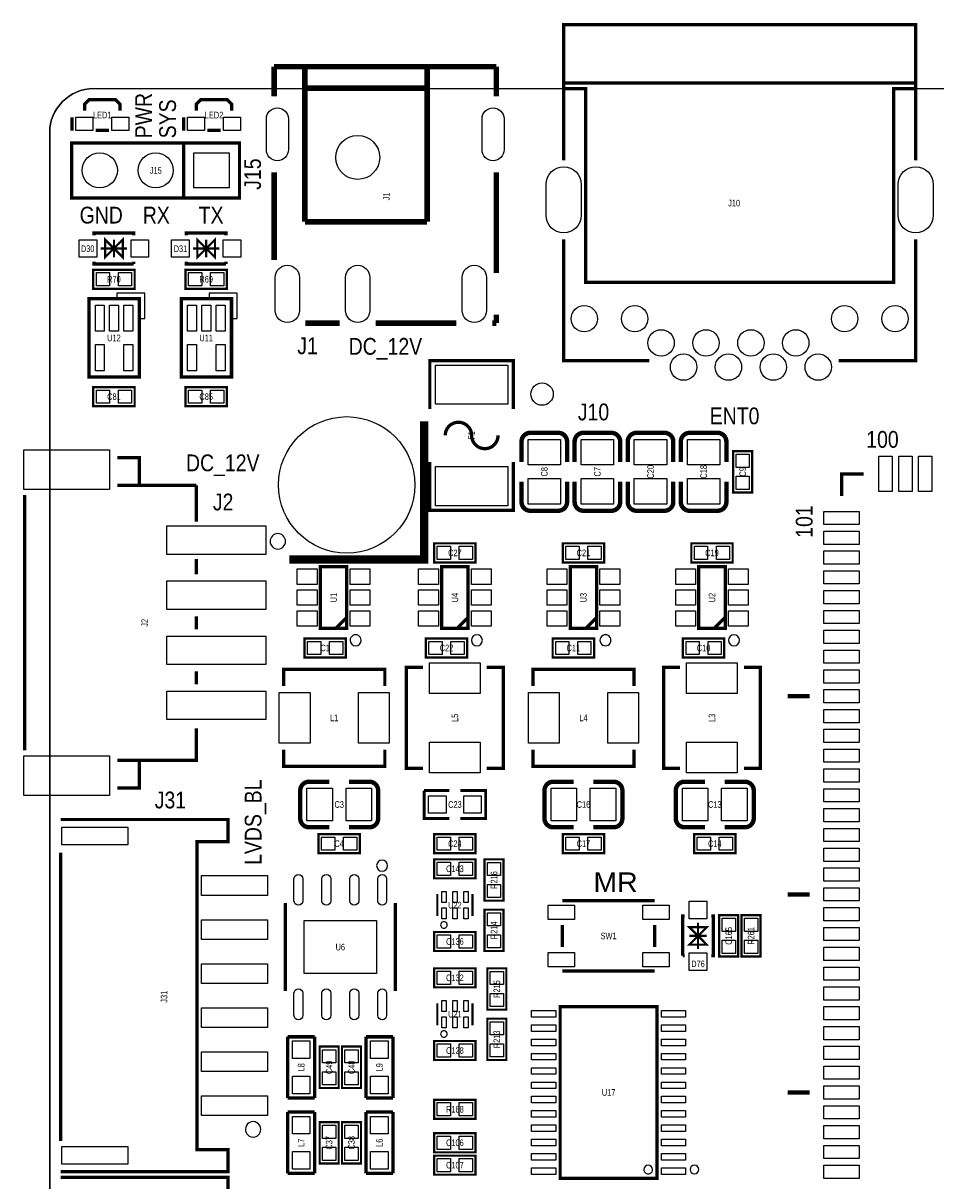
# Model space of a CAD drawing. Extents: x -1 to 129, y 0 to 82.
# Tile 2 of 7: x -1 to 40, y 29 to 82. Entities that reach past the tile are written whole.
import ezdxf
from ezdxf.enums import TextEntityAlignment as Align

# ---------------------------------------------------------------- set-up
doc = ezdxf.new("R2010")
doc.units = 0
for name, color, linetype in [('BG_OUTLINE', 3, 'CONTINUOUS'), ('BG_SILKSCREEN_TOP', 7, 'CONTINUOUS'), ('PG_SILKSCREEN_TOP', 253, 'CONTINUOUS'), ('PIN_TOP', 92, 'CONTINUOUS'), ('RD_SILKSCREEN_TOP', 7, 'CONTINUOUS')]:
    doc.layers.add(name, color=color, linetype=linetype)

msp = doc.modelspace()

# ---------------------------------------------------------------- linework, layer by layer
at = {"layer": 'BG_OUTLINE'}
for points in [[(1.999996, 78.999994, 0.414213), (0, 76.999998), (0, 1.999996, 0.414212), (1.999996, 0)], [(38.35687, 78.999994), (127.499999, 78.999994, -0.414213), (129.499995, 76.999998), (129.499995, 1.999996)]]:
    msp.add_lwpolyline(points, format="xyb", dxfattribs=at)
msp.add_lwpolyline([(1.999996, 78.999994), (24.356873, 78.999994), (24.356873, 70.199987), (38.35687, 70.199987), (38.35687, 78.999994), (127.499999, 78.999994, -0.414213), (129.499995, 76.999998), (129.499995, 1.999996, -0.414212), (127.499999, 0), (1.999996, 0, -0.414212), (0, 1.999996), (0, 76.999998, -0.414213)], format="xyb", close=True, dxfattribs=at)
at = {"layer": 'BG_OUTLINE', "const_width": 0.150012}
for points in [[(31.356859, 70.199987), (24.356847, 70.199987), (24.356847, 78.999994), (23.356849, 78.999994)], [(31.356859, 70.199987), (38.35687, 70.199987), (38.35687, 78.999994), (39.356868, 78.999994)]]:
    msp.add_lwpolyline(points, dxfattribs=at)
at = {"layer": 'BG_OUTLINE'}
for points in [[(38.35687, 78.999994), (38.35687, 70.199987), (24.356873, 70.199987)], [(24.356873, 77.999996), (24.356873, 78.000073)], [(38.35687, 78.000073), (38.35687, 77.999996)]]:
    msp.add_lwpolyline(points, dxfattribs=at)
at = {"layer": 'BG_SILKSCREEN_TOP', "const_width": 0.381}
msp.add_lwpolyline([(17.018, 63.881), (17.018, 57.6072), (10.8966, 57.6072)], dxfattribs=at)
at = {"layer": 'PG_SILKSCREEN_TOP'}
for points, const_width in [([(39.356868, 75.749988), (39.356868, 81.899989), (23.356849, 81.899989), (23.356849, 75.749988)], 0.150012), ([(10.200183, 80.000094), (20.299172, 80.000094)], 0.254), ([(10.200183, 80.000094), (10.200183, 78.646299)], 0.254), ([(11.599672, 80.000094), (11.599672, 72.951594)], 0.254), ([(17.149572, 80.000094), (17.149572, 79.751199)], 0.254), ([(20.299172, 80.000094), (20.299172, 78.646299)], 0.254), ([(17.149572, 79.751199), (17.149572, 72.951594)], 0.254), ([(11.599672, 79.027299), (17.149572, 79.027299)], 0.254), ([(23.356849, 75.749988), (23.356849, 79.249981), (39.356868, 79.249981), (39.356868, 75.749988)], 0.150012), ([(1.589888, 77.999793), (1.589888, 78.299793), (1.79009, 78.499995), (2.98991, 78.499995), (3.190088, 78.299793), (3.190088, 77.999793)], 0.150089), ([(6.669888, 77.999793), (6.669888, 78.299793), (6.87009, 78.499995), (8.06991, 78.499995), (8.270088, 78.299793), (8.270088, 77.999793)], 0.150089), ([(1.01379, 77.68971), (1.01379, 77.089813)], 0.150089), ([(6.09379, 77.68971), (6.09379, 77.089813)], 0.150089), ([(2.089988, 77.099897), (2.690012, 77.099897)], 0.150089), ([(7.169988, 77.099897), (7.770012, 77.099897)], 0.150089), ([(6.086196, 76.536855), (6.086196, 74.036834), (1.006196, 74.036834), (1.006196, 76.536855), (8.626196, 76.536855), (8.626196, 74.036834), (6.086196, 74.036834)], 0.150012), ([(10.200183, 75.204599), (10.200183, 71.21431)], 0.254), ([(20.299172, 75.204599), (20.299172, 70.622414)], 0.254), ([(11.599672, 72.951594), (17.149572, 72.951594)], 0.254), ([(3.820998, 72.338997), (3.820998, 72.438997), (2.021002, 72.438997), (2.021002, 72.338997)], 0.150012), ([(2.921, 71.738998), (3.320999, 72.138997), (3.320999, 71.338999), (2.921, 71.738998), (2.521001, 71.338999), (2.521001, 72.138997), (2.921, 71.738998)], 0.1), ([(2.921, 72.138997), (2.921, 71.338999)], 0.1), ([(8.011998, 72.338997), (8.011998, 72.438997), (6.212002, 72.438997), (6.212002, 72.338997)], 0.150012), ([(7.112, 71.738998), (7.511999, 72.138997), (7.511999, 71.338999), (7.112, 71.738998), (6.712001, 71.338999), (6.712001, 72.138997), (7.112, 71.738998)], 0.1), ([(7.112, 72.138997), (7.112, 71.338999)], 0.1), ([(27.256867, 66.649981), (23.356849, 66.649981), (23.356849, 72.149995)], 0.150012), ([(39.356868, 72.149995), (39.356868, 66.649981), (35.85685, 66.649981)], 0.150012), ([(3.520999, 71.738998), (2.321001, 71.738998)], 0.1), ([(7.711999, 71.738998), (6.512001, 71.738998)], 0.1), ([(3.820998, 71.038999), (2.021002, 71.038999), (2.021002, 71.138999)], 0.150012), ([(3.820998, 71.038999), (3.820998, 71.138999)], 0.150012), ([(8.011998, 71.038999), (6.212002, 71.038999), (6.212002, 71.138999)], 0.150012), ([(8.011998, 71.038999), (8.011998, 71.138999)], 0.150012), ([(3.8608, 69.910198), (1.9812, 69.910198), (1.9812, 70.773798), (3.8608, 70.773798), (3.8608, 69.910198)], 0.1016), ([(8.0518, 69.910198), (6.1722, 69.910198), (6.1722, 70.773798), (8.0518, 70.773798), (8.0518, 69.910198)], 0.1016), ([(4.072001, 65.896998), (1.786001, 65.896998), (1.786001, 69.452998), (4.072001, 69.452998), (4.072001, 65.896998)], 0.1524), ([(8.263001, 65.896998), (5.977001, 65.896998), (5.977001, 69.452998), (8.263001, 69.452998), (8.263001, 65.896998)], 0.1524), ([(11.617477, 68.351705), (13.179577, 68.351705)], 0.254), ([(14.817877, 68.351705), (18.480583, 68.351705)], 0.254), ([(20.118883, 68.351705), (20.299172, 68.351705)], 0.254), ([(20.299172, 68.730114), (20.299172, 68.351705)], 0.254), ([(17.277004, 64.445998), (17.277004, 66.645993), (21.077022, 66.645993), (21.077022, 64.445998)], 0.150012), ([(3.8608, 64.576198), (1.9812, 64.576198), (1.9812, 65.439798), (3.8608, 65.439798), (3.8608, 64.576198)], 0.1016), ([(8.0518, 64.576198), (6.1722, 64.576198), (6.1722, 65.439798), (8.0518, 65.439798), (8.0518, 64.576198)], 0.1016), ([(21.444001, 62.965101), (21.444001, 62.045113)], 0.199898), ([(23.857001, 62.965101), (23.857001, 62.045113)], 0.199898), ([(26.270001, 62.965101), (26.270001, 62.045113)], 0.199898), ([(28.683001, 62.965101), (28.683001, 62.045113)], 0.199898), ([(31.0642, 60.6552), (31.0642, 62.5348), (31.9278, 62.5348), (31.9278, 60.6552), (31.0642, 60.6552)], 0.1016), ([(3.069285, 62.236071), (4.069283, 62.236071), (4.069283, 61.036073)], 0.150012), ([(21.077022, 62.046002), (21.077022, 59.846007), (17.277004, 59.846007), (17.277004, 62.046002)], 0.150012), ([(35.989006, 60.49899), (35.989006, 61.498988), (36.989004, 61.498988)], 0.150012), ([(3.069285, 60.98606), (6.669278, 60.98606)], 0.150012), ([(6.669278, 60.98606), (6.669278, 59.336076)], 0.150012), ([(23.513999, 60.224899), (23.513999, 61.144912)], 0.199898), ([(25.926999, 60.224899), (25.926999, 61.144912)], 0.199898), ([(28.339999, 60.224899), (28.339999, 61.144912)], 0.199898), ([(30.752999, 60.224899), (30.752999, 61.144912)], 0.199898), ([(-1.130706, 48.936072), (-1.130706, 60.536074)], 0.150012), ([(19.3548, 57.4802), (17.4752, 57.4802), (17.4752, 58.3438), (19.3548, 58.3438), (19.3548, 57.4802)], 0.1016), ([(25.1968, 57.4802), (23.3172, 57.4802), (23.3172, 58.3438), (25.1968, 58.3438), (25.1968, 57.4802)], 0.1016), ([(31.0388, 57.4802), (29.1592, 57.4802), (29.1592, 58.3438), (31.0388, 58.3438), (31.0388, 57.4802)], 0.1016), ([(6.669278, 57.636054), (6.669278, 56.936056)], 0.150012), ([(12.303201, 54.480003), (13.503199, 54.480003), (13.503199, 57.279997), (12.303201, 57.279997), (12.303201, 54.480003)], 0.150012), ([(17.815001, 54.480003), (19.014999, 54.480003), (19.014999, 57.279997), (17.815001, 57.279997), (17.815001, 54.480003)], 0.150012), ([(23.657001, 54.480003), (24.856999, 54.480003), (24.856999, 57.279997), (23.657001, 57.279997), (23.657001, 54.480003)], 0.150012), ([(29.499001, 54.480003), (30.698999, 54.480003), (30.698999, 57.279997), (29.499001, 57.279997), (29.499001, 54.480003)], 0.150012), ([(6.669278, 55.03606), (6.669278, 54.436061)], 0.150012), ([(13.0032, 54.480003), (13.503199, 54.980002)], 0.150012), ([(18.515, 54.480003), (19.014999, 54.980002)], 0.150012), ([(24.357, 54.480003), (24.856999, 54.980002)], 0.150012), ([(30.199, 54.480003), (30.698999, 54.980002)], 0.150012), ([(11.5824, 54.0258), (13.462, 54.0258), (13.462, 53.1622), (11.5824, 53.1622), (11.5824, 54.0258)], 0.1016), ([(17.0942, 54.0258), (18.9738, 54.0258), (18.9738, 53.1622), (17.0942, 53.1622), (17.0942, 54.0258)], 0.1016), ([(22.86, 54.0258), (24.7396, 54.0258), (24.7396, 53.1622), (22.86, 53.1622), (22.86, 54.0258)], 0.1016), ([(28.7782, 54.0258), (30.6578, 54.0258), (30.6578, 53.1622), (28.7782, 53.1622), (28.7782, 54.0258)], 0.1016), ([(6.669278, 52.536065), (6.669278, 51.936066)], 0.150012), ([(15.23111, 51.86901), (15.23111, 52.618996), (10.631094, 52.618996), (10.631094, 51.86901)], 0.150012), ([(16.962501, 52.718995), (16.212515, 52.718995), (16.212515, 48.119005), (16.962501, 48.119005)], 0.150012), ([(19.862495, 48.119005), (20.612506, 48.119005), (20.612506, 52.718995), (19.862495, 52.718995)], 0.150012), ([(26.559485, 51.86901), (26.559485, 52.618996), (21.959494, 52.618996), (21.959494, 51.86901)], 0.150012), ([(28.646501, 52.718995), (27.896515, 52.718995), (27.896515, 48.119005), (28.646501, 48.119005)], 0.150012), ([(31.546521, 48.119005), (32.296506, 48.119005), (32.296506, 52.718995), (31.546521, 52.718995)], 0.150012), ([(34.538996, 51.399008), (33.538998, 51.399008)], 0.2), ([(6.669278, 49.93607), (6.669278, 48.48606), (3.069285, 48.48606)], 0.150012), ([(10.631094, 48.969016), (10.631094, 48.219004), (15.23111, 48.219004), (15.23111, 48.969016)], 0.150012), ([(21.959494, 48.969016), (21.959494, 48.219004), (26.559485, 48.219004), (26.559485, 48.969016)], 0.150012), ([(3.069285, 47.236075), (4.069283, 47.236075), (4.069283, 48.436073)], 0.150012), ([(14.527301, 47.516999), (13.607313, 47.516999)], 0.199898), ([(25.627101, 47.516999), (24.707113, 47.516999)], 0.199898), ([(31.596101, 47.516999), (30.676113, 47.516999)], 0.199898), ([(18.161, 45.847), (17.018, 45.847), (17.018, 47.117)], 0.127), ([(17.018, 47.117), (18.161, 47.117)], 0.127), ([(18.669, 47.117), (19.812, 47.117), (19.812, 45.847), (18.669, 45.847)], 0.127), ([(0.499999, 29.799991), (8.099984, 29.799991), (8.099984, 30.799989), (6.699987, 30.799989), (6.699987, 44.800012), (8.099984, 44.800012), (8.099984, 45.80001), (0.499999, 45.80001)], 0.150012), ([(11.787099, 45.447001), (12.707112, 45.447001)], 0.199898), ([(22.886899, 45.447001), (23.806912, 45.447001)], 0.199898), ([(28.855924, 45.447001), (29.775912, 45.447001)], 0.199898), ([(12.2174, 45.1358), (14.097, 45.1358), (14.097, 44.2722), (12.2174, 44.2722), (12.2174, 45.1358)], 0.1016), ([(17.4752, 45.1358), (19.3548, 45.1358), (19.3548, 44.2722), (17.4752, 44.2722), (17.4752, 45.1358)], 0.1016), ([(23.3172, 45.1358), (25.1968, 45.1358), (25.1968, 44.2722), (23.3172, 44.2722), (23.3172, 45.1358)], 0.1016), ([(29.2862, 45.1358), (31.1658, 45.1358), (31.1658, 44.2722), (29.2862, 44.2722), (29.2862, 45.1358)], 0.1016), ([(0.499999, 31.199988), (0.499999, 44.299988)], 0.150012), ([(17.4752, 43.9928), (19.3548, 43.9928), (19.3548, 43.1292), (17.4752, 43.1292), (17.4752, 43.9928)], 0.1016), ([(20.6248, 43.9928), (20.6248, 42.1132), (19.7612, 42.1132), (19.7612, 43.9928), (20.6248, 43.9928)], 0.1016), ([(10.708005, 38.005004), (10.708005, 42.004996)], 0.150012), ([(15.70802, 38.005004), (15.70802, 42.004996)], 0.150012), ([(17.615002, 42.409999), (17.615002, 41.410001)], 0.1), ([(19.214998, 42.409999), (19.214998, 41.410001)], 0.1), ([(27.499996, 42.112997), (23.300004, 42.112997)], 0.150012), ([(34.538996, 42.399001), (33.538998, 42.399001)], 0.2), ([(19.7612, 39.8272), (19.7612, 41.7068), (20.6248, 41.7068), (20.6248, 39.8272), (19.7612, 39.8272)], 0.1016), ([(23.300004, 40.013001), (23.300004, 41.012999)], 0.150012), ([(27.499996, 40.013001), (27.499996, 41.012999)], 0.150012), ([(28.764001, 39.613002), (28.764001, 41.412998), (28.864001, 41.412998)], 0.150012), ([(29.464, 39.913001), (29.464, 41.112999)], 0.1), ([(30.063999, 39.613002), (30.163999, 39.613002), (30.163999, 41.412998), (30.063999, 41.412998)], 0.150012), ([(30.4292, 39.5732), (30.4292, 41.4528), (31.2928, 41.4528), (31.2928, 39.5732), (30.4292, 39.5732)], 0.1016), ([(32.3088, 41.4528), (32.3088, 39.5732), (31.4452, 39.5732), (31.4452, 41.4528), (32.3088, 41.4528)], 0.1016), ([(17.4752, 40.6908), (19.3548, 40.6908), (19.3548, 39.8272), (17.4752, 39.8272), (17.4752, 40.6908)], 0.1016), ([(29.464, 40.513), (29.863999, 40.113001), (29.064001, 40.113001), (29.464, 40.513), (29.064001, 40.912999), (29.863999, 40.912999), (29.464, 40.513)], 0.1), ([(29.863999, 40.513), (29.064001, 40.513)], 0.1), ([(28.764001, 39.613002), (28.864001, 39.613002)], 0.150012), ([(17.4752, 39.0398), (19.3548, 39.0398), (19.3548, 38.1762), (17.4752, 38.1762), (17.4752, 39.0398)], 0.1016), ([(20.7518, 39.0398), (20.7518, 37.1602), (19.8882, 37.1602), (19.8882, 39.0398), (20.7518, 39.0398)], 0.1016), ([(27.499996, 38.913003), (23.300004, 38.913003)], 0.150012), ([(17.615002, 37.456999), (17.615002, 36.457001)], 0.1), ([(19.214998, 37.456999), (19.214998, 36.457001)], 0.1), ([(23.200004, 29.501008), (27.599996, 29.501008), (27.599996, 37.300992), (23.200004, 37.300992), (23.200004, 29.501008)], 0.150012), ([(19.8882, 34.8742), (19.8882, 36.7538), (20.7518, 36.7538), (20.7518, 34.8742), (19.8882, 34.8742)], 0.1016), ([(10.8204, 33.147), (10.8204, 35.9283)], 0.1524), ([(10.8204, 35.9283), (12.0396, 35.9283)], 0.1524), ([(12.0396, 35.9283), (12.0396, 33.147)], 0.1524), ([(14.3764, 33.147), (14.3764, 35.9283)], 0.1524), ([(14.3764, 35.9283), (15.5956, 35.9283)], 0.1524), ([(15.5956, 35.9283), (15.5956, 33.147)], 0.1524), ([(17.4752, 35.7378), (19.3548, 35.7378), (19.3548, 34.8742), (17.4752, 34.8742), (17.4752, 35.7378)], 0.1016), ([(12.2682, 33.6042), (12.2682, 35.4838), (13.1318, 35.4838), (13.1318, 33.6042), (12.2682, 33.6042)], 0.1016), ([(13.2842, 33.6042), (13.2842, 35.4838), (14.1478, 35.4838), (14.1478, 33.6042), (13.2842, 33.6042)], 0.1016), ([(12.0396, 33.147), (10.8204, 33.147)], 0.1524), ([(15.5956, 33.147), (14.3764, 33.147)], 0.1524), ([(34.538996, 33.398993), (33.538998, 33.398993)], 0.2), ([(17.4752, 33.0708), (19.3548, 33.0708), (19.3548, 32.2072), (17.4752, 32.2072), (17.4752, 33.0708)], 0.1016), ([(10.8204, 29.7307), (10.8204, 32.512)], 0.1524), ([(10.8204, 32.512), (12.0396, 32.512)], 0.1524), ([(12.0396, 32.512), (12.0396, 29.7307)], 0.1524), ([(13.1318, 32.0548), (13.1318, 30.1752), (12.2682, 30.1752), (12.2682, 32.0548), (13.1318, 32.0548)], 0.1016), ([(14.1478, 32.0548), (14.1478, 30.1752), (13.2842, 30.1752), (13.2842, 32.0548), (14.1478, 32.0548)], 0.1016), ([(14.3764, 29.7307), (14.3764, 32.512)], 0.1524), ([(14.3764, 32.512), (15.5956, 32.512)], 0.1524), ([(15.5956, 32.512), (15.5956, 29.7307)], 0.1524), ([(19.3548, 30.6832), (17.4752, 30.6832), (17.4752, 31.5468), (19.3548, 31.5468), (19.3548, 30.6832)], 0.1016), ([(19.3548, 29.6672), (17.4752, 29.6672), (17.4752, 30.5308), (19.3548, 30.5308), (19.3548, 29.6672)], 0.1016), ([(0.499999, 17.54599), (8.099984, 17.54599), (8.099984, 18.545988), (6.699987, 18.545988), (6.699987, 28.545993), (8.099984, 28.545993), (8.099984, 29.545991), (0.499999, 29.545991)], 0.150012), ([(12.0396, 29.7307), (10.8204, 29.7307)], 0.1524), ([(15.5956, 29.7307), (14.3764, 29.7307)], 0.1524)]:
    msp.add_lwpolyline(points, dxfattribs=dict(at, const_width=const_width))
for points in [[(4.072001, 68.563998), (4.326001, 68.563998), (4.326001, 69.706998), (3.056001, 69.706998), (3.056001, 69.452998), (4.072001, 69.452998)], [(8.263001, 68.563998), (8.517001, 68.563998), (8.517001, 69.706998), (7.247001, 69.706998), (7.247001, 69.452998), (8.263001, 69.452998)]]:
    msp.add_lwpolyline(points, close=True, dxfattribs=at)
for points, const_width in [([(19.177, 63.246, 1.000004), (17.977002, 63.246)], 0.150012), ([(19.177, 63.246, 0.999996), (20.376998, 63.246)], 0.150012), ([(23.114, 63.364897), (21.844, 63.365101, 0.414221), (21.444001, 62.965101)], 0.199898), ([(23.513999, 62.045113), (23.513999, 62.965101, 0.414372), (23.114, 63.364897)], 0.199898), ([(25.527, 63.364897), (24.257, 63.365101, 0.414221), (23.857001, 62.965101)], 0.199898), ([(25.926999, 62.045113), (25.926999, 62.965101, 0.414373), (25.527, 63.364897)], 0.199898), ([(27.94, 63.364897), (26.67, 63.365101, 0.414223), (26.270001, 62.965101)], 0.199898), ([(28.339999, 62.045113), (28.339999, 62.965101, 0.414374), (27.94, 63.364897)], 0.199898), ([(30.353, 63.364923), (29.083, 63.365101, 0.414223), (28.683001, 62.965101)], 0.199898), ([(30.752999, 62.045113), (30.752999, 62.965101, 0.414381), (30.353, 63.364923)], 0.199898), ([(21.444001, 61.144912), (21.444001, 60.224899, 0.414215), (21.844, 59.824899)], 0.199898), ([(23.857001, 61.144912), (23.857001, 60.224899, 0.414215), (24.257, 59.824899)], 0.199898), ([(26.270001, 61.144912), (26.270001, 60.224899, 0.414213), (26.67, 59.824899)], 0.199898), ([(28.683001, 61.144912), (28.683001, 60.224899, 0.414213), (29.083, 59.824899)], 0.199898), ([(21.844, 59.824899), (23.114, 59.824899, 0.414204), (23.513999, 60.224899)], 0.199898), ([(24.257, 59.824899), (25.527, 59.824899, 0.414204), (25.926999, 60.224899)], 0.199898), ([(26.67, 59.824899), (27.94, 59.824899, 0.414202), (28.339999, 60.224899)], 0.199898), ([(29.083, 59.824899), (30.353, 59.824899, 0.414202), (30.752999, 60.224899)], 0.199898), ([(12.707112, 47.516999), (11.787099, 47.516999, 0.414213), (11.387099, 47.117)], 0.199898), ([(14.927097, 45.847), (14.927301, 47.117, 0.414222), (14.527301, 47.516999)], 0.199898), ([(23.806912, 47.516999), (22.886899, 47.516999, 0.414212), (22.486899, 47.117)], 0.199898), ([(26.026923, 45.847), (26.027101, 47.117, 0.414223), (25.627101, 47.516999)], 0.199898), ([(29.775912, 47.516999), (28.855924, 47.516999, 0.414231), (28.455899, 47.117)], 0.199898), ([(31.995923, 45.847), (31.996101, 47.117, 0.414224), (31.596101, 47.516999)], 0.199898), ([(11.387099, 47.117), (11.387099, 45.847, 0.414203), (11.787099, 45.447001)], 0.199898), ([(22.486899, 47.117), (22.486899, 45.847, 0.414202), (22.886899, 45.447001)], 0.199898), ([(28.455899, 47.117), (28.455899, 45.847, 0.41422), (28.855924, 45.447001)], 0.199898), ([(13.607313, 45.447001), (14.527301, 45.447001, 0.414374), (14.927097, 45.847)], 0.199898), ([(24.707113, 45.447001), (25.627101, 45.447001, 0.414381), (26.026923, 45.847)], 0.199898), ([(30.676113, 45.447001), (31.596101, 45.447001, 0.414381), (31.995923, 45.847)], 0.199898)]:
    msp.add_lwpolyline(points, format="xyb", dxfattribs=dict(at, const_width=const_width))
for points in [[(10.719283, 58.436078, 1), (10.019295, 58.436055, 1)], [(14.153185, 53.939999, 1), (13.653204, 53.939987, 1)], [(19.66501, 53.939999, 1), (19.164978, 53.939998, 1)], [(25.506985, 53.939999, 1), (25.007004, 53.939985, 1)], [(31.348985, 53.939999, 1), (30.849004, 53.939983, 1)], [(15.357983, 43.704993, 1), (14.858039, 43.704991, 1)], [(18.064988, 41.010002, 1), (17.765003, 41.010005, 1)], [(18.064963, 36.057002, 1), (17.765027, 36.057005, 1)], [(9.595612, 31.724625, 1), (8.895615, 31.724604, 1)], [(27.399996, 29.901007, 1), (27.000004, 29.900993, 1)], [(29.500017, 29.901007, 1), (29.099983, 29.900993, 1)]]:
    msp.add_lwpolyline(points, format="xyb", close=True, dxfattribs=at)
at = {"layer": 'PIN_TOP'}
for points in [[(10.850372, 77.626439), (10.850372, 76.226949, -1), (9.849561, 76.226949), (9.849561, 77.626439, -1)], [(20.649794, 77.626439), (20.649794, 76.226949, -1), (19.648983, 76.226949), (19.648983, 77.626439, -1)], [(24.156848, 74.64999), (24.156848, 73.249993, -1), (22.556851, 73.249993), (22.556851, 74.64999, -1)], [(40.156867, 74.64999), (40.156867, 73.249993, -1), (38.55687, 73.249993), (38.55687, 74.64999, -1)], [(11.349469, 70.425602), (11.349469, 68.924386, -1), (10.249675, 68.924386), (10.249675, 70.425602, -1)], [(14.549869, 70.425602), (14.549869, 68.924386, -1), (13.450075, 68.924386), (13.450075, 70.425602, -1)], [(19.848385, 70.425602), (19.848385, 68.924386, -1), (18.748591, 68.924386), (18.748591, 70.425602, -1)], [(11.103, 42.104996), (11.103, 43.104994, -1), (11.503, 43.104994), (11.503, 42.104996, -1)], [(12.373, 42.104996), (12.373, 43.104994, -1), (12.773, 43.104994), (12.773, 42.104996, -1)], [(13.643, 42.104996), (13.643, 43.104994, -1), (14.043, 43.104994), (14.043, 42.104996, -1)], [(14.913, 42.104996), (14.913, 43.104994, -1), (15.313, 43.104994), (15.313, 42.104996, -1)], [(11.103, 36.905006), (11.103, 37.905004, -1), (11.503, 37.905004), (11.503, 36.905006, -1)], [(12.373, 36.905006), (12.373, 37.905004, -1), (12.773, 37.905004), (12.773, 36.905006, -1)], [(13.643, 36.905006), (13.643, 37.905004, -1), (14.043, 37.905004), (14.043, 36.905006, -1)], [(14.913, 36.905006), (14.913, 37.905004, -1), (15.313, 37.905004), (15.313, 36.905006, -1)]]:
    msp.add_lwpolyline(points, format="xyb", close=True, dxfattribs=at)
for points in [[(1.189914, 77.099947), (1.189914, 77.699845), (1.959813, 77.699845), (1.959813, 77.099947)], [(2.820137, 77.099947), (2.820137, 77.699845), (3.590036, 77.699845), (3.590036, 77.099947)], [(6.269914, 77.099947), (6.269914, 77.699845), (7.039813, 77.699845), (7.039813, 77.099947)], [(7.900137, 77.099947), (7.900137, 77.699845), (8.670036, 77.699845), (8.670036, 77.099947)], [(8.156194, 76.086843), (8.156194, 74.486846), (6.556197, 74.486846), (6.556197, 76.086843)], [(2.146046, 72.139048), (2.146046, 71.338948), (1.345946, 71.338948), (1.345946, 72.139048)], [(4.496054, 72.139048), (4.496054, 71.338948), (3.695954, 71.338948), (3.695954, 72.139048)], [(6.337046, 72.139048), (6.337046, 71.338948), (5.536946, 71.338948), (5.536946, 72.139048)], [(8.687054, 72.139048), (8.687054, 71.338948), (7.886954, 71.338948), (7.886954, 72.139048)], [(2.720797, 70.641693), (2.720797, 70.042303), (2.121408, 70.042303), (2.121408, 70.641693)], [(3.720592, 70.641693), (3.720592, 70.042303), (3.121203, 70.042303), (3.121203, 70.641693)], [(6.911797, 70.641693), (6.911797, 70.042303), (6.312408, 70.042303), (6.312408, 70.641693)], [(7.911592, 70.641693), (7.911592, 70.042303), (7.312203, 70.042303), (7.312203, 70.641693)], [(2.48219, 69.171795), (2.48219, 67.977995), (2.07579, 67.977995), (2.07579, 69.171795)], [(3.132201, 69.171795), (3.132201, 67.977995), (2.725801, 67.977995), (2.725801, 69.171795)], [(3.782212, 69.171795), (3.782212, 67.977995), (3.375812, 67.977995), (3.375812, 69.171795)], [(6.67319, 69.171795), (6.67319, 67.977995), (6.26679, 67.977995), (6.26679, 69.171795)], [(7.323201, 69.171795), (7.323201, 67.977995), (6.916801, 67.977995), (6.916801, 69.171795)], [(7.973212, 69.171795), (7.973212, 67.977995), (7.566812, 67.977995), (7.566812, 69.171795)], [(2.48219, 67.372001), (2.48219, 66.178201), (2.07579, 66.178201), (2.07579, 67.372001)], [(3.782212, 67.372001), (3.782212, 66.178201), (3.375812, 66.178201), (3.375812, 67.372001)], [(6.67319, 67.372001), (6.67319, 66.178201), (6.26679, 66.178201), (6.26679, 67.372001)], [(7.973212, 67.372001), (7.973212, 66.178201), (7.566812, 66.178201), (7.566812, 67.372001)], [(17.527003, 66.441002), (20.826997, 66.441002), (20.826997, 64.660996), (17.527003, 64.660996)], [(2.720797, 65.307693), (2.720797, 64.708303), (2.121408, 64.708303), (2.121408, 65.307693)], [(3.720592, 65.307693), (3.720592, 64.708303), (3.121203, 64.708303), (3.121203, 65.307693)], [(6.911797, 65.307693), (6.911797, 64.708303), (6.312408, 64.708303), (6.312408, 65.307693)], [(7.911592, 65.307693), (7.911592, 64.708303), (7.312203, 64.708303), (7.312203, 65.307693)], [(-1.180681, 62.586108), (2.71921, 62.586108), (2.71921, 60.78601), (-1.180681, 60.78601)], [(23.213949, 61.904994), (21.744051, 61.904994), (21.744051, 63.064987), (23.213949, 63.064987)], [(25.626949, 61.904994), (24.157051, 61.904994), (24.157051, 63.064987), (25.626949, 63.064987)], [(28.039949, 61.904994), (26.570051, 61.904994), (26.570051, 63.064987), (28.039949, 63.064987)], [(30.452949, 61.904994), (28.983051, 61.904994), (28.983051, 63.064987), (30.452949, 63.064987)], [(31.795695, 61.795203), (31.196305, 61.795203), (31.196305, 62.394592), (31.795695, 62.394592)], [(37.689003, 62.298885), (38.289001, 62.298885), (38.289001, 60.698888), (37.689003, 60.698888)], [(38.589001, 62.298885), (39.189, 62.298885), (39.189, 60.698888), (38.589001, 60.698888)], [(39.488999, 62.298885), (40.088998, 62.298885), (40.088998, 60.698888), (39.488999, 60.698888)], [(17.527003, 61.831004), (20.826997, 61.831004), (20.826997, 60.050998), (17.527003, 60.050998)], [(23.213949, 60.125013), (21.744051, 60.125013), (21.744051, 61.285006), (23.213949, 61.285006)], [(25.626949, 60.125013), (24.157051, 60.125013), (24.157051, 61.285006), (25.626949, 61.285006)], [(28.039949, 60.125013), (26.570051, 60.125013), (26.570051, 61.285006), (28.039949, 61.285006)], [(30.452949, 60.125013), (28.983051, 60.125013), (28.983051, 61.285006), (30.452949, 61.285006)], [(31.795695, 60.795408), (31.196305, 60.795408), (31.196305, 61.394797), (31.795695, 61.394797)], [(35.189109, 59.198993), (35.189109, 59.798991), (36.789106, 59.798991), (36.789106, 59.198993)], [(5.31923, 59.136064), (9.819322, 59.136064), (9.819322, 57.836067), (5.31923, 57.836067)], [(35.189109, 58.298994), (35.189109, 58.898993), (36.789106, 58.898993), (36.789106, 58.298994)], [(18.214797, 58.211695), (18.214797, 57.612305), (17.615408, 57.612305), (17.615408, 58.211695)], [(19.214592, 58.211695), (19.214592, 57.612305), (18.615203, 57.612305), (18.615203, 58.211695)], [(24.056797, 58.211695), (24.056797, 57.612305), (23.457408, 57.612305), (23.457408, 58.211695)], [(25.056592, 58.211695), (25.056592, 57.612305), (24.457203, 57.612305), (24.457203, 58.211695)], [(29.898797, 58.211695), (29.898797, 57.612305), (29.299408, 57.612305), (29.299408, 58.211695)], [(30.898592, 58.211695), (30.898592, 57.612305), (30.299203, 57.612305), (30.299203, 58.211695)], [(35.189109, 57.398996), (35.189109, 57.998995), (36.789106, 57.998995), (36.789106, 57.398996)], [(12.153151, 56.480011), (11.253254, 56.480011), (11.253254, 57.18001), (12.153151, 57.18001)], [(14.553146, 56.480011), (13.653249, 56.480011), (13.653249, 57.18001), (14.553146, 57.18001)], [(17.664951, 56.480011), (16.765054, 56.480011), (16.765054, 57.18001), (17.664951, 57.18001)], [(20.064946, 56.480011), (19.165049, 56.480011), (19.165049, 57.18001), (20.064946, 57.18001)], [(23.506951, 56.480011), (22.607054, 56.480011), (22.607054, 57.18001), (23.506951, 57.18001)], [(25.906946, 56.480011), (25.007049, 56.480011), (25.007049, 57.18001), (25.906946, 57.18001)], [(29.348951, 56.480011), (28.449054, 56.480011), (28.449054, 57.18001), (29.348951, 57.18001)], [(31.748946, 56.480011), (30.849049, 56.480011), (30.849049, 57.18001), (31.748946, 57.18001)], [(35.189109, 56.498998), (35.189109, 57.098997), (36.789106, 57.098997), (36.789106, 56.498998)], [(5.31923, 56.636069), (9.819322, 56.636069), (9.819322, 55.336072), (5.31923, 55.336072)], [(12.153151, 55.530001), (11.253254, 55.530001), (11.253254, 56.229999), (12.153151, 56.229999)], [(14.553146, 55.530001), (13.653249, 55.530001), (13.653249, 56.229999), (14.553146, 56.229999)], [(17.664951, 55.530001), (16.765054, 55.530001), (16.765054, 56.229999), (17.664951, 56.229999)], [(20.064946, 55.530001), (19.165049, 55.530001), (19.165049, 56.229999), (20.064946, 56.229999)], [(23.506951, 55.530001), (22.607054, 55.530001), (22.607054, 56.229999), (23.506951, 56.229999)], [(25.906946, 55.530001), (25.007049, 55.530001), (25.007049, 56.229999), (25.906946, 56.229999)], [(29.348951, 55.530001), (28.449054, 55.530001), (28.449054, 56.229999), (29.348951, 56.229999)], [(31.748946, 55.530001), (30.849049, 55.530001), (30.849049, 56.229999), (31.748946, 56.229999)], [(35.189109, 55.599), (35.189109, 56.198999), (36.789106, 56.198999), (36.789106, 55.599)], [(12.153151, 54.57999), (11.253254, 54.57999), (11.253254, 55.279989), (12.153151, 55.279989)], [(14.553146, 54.57999), (13.653249, 54.57999), (13.653249, 55.279989), (14.553146, 55.279989)], [(17.664951, 54.57999), (16.765054, 54.57999), (16.765054, 55.279989), (17.664951, 55.279989)], [(20.064946, 54.57999), (19.165049, 54.57999), (19.165049, 55.279989), (20.064946, 55.279989)], [(23.506951, 54.57999), (22.607054, 54.57999), (22.607054, 55.279989), (23.506951, 55.279989)], [(25.906946, 54.57999), (25.007049, 54.57999), (25.007049, 55.279989), (25.906946, 55.279989)], [(29.348951, 54.57999), (28.449054, 54.57999), (28.449054, 55.279989), (29.348951, 55.279989)], [(31.748946, 54.57999), (30.849049, 54.57999), (30.849049, 55.279989), (31.748946, 55.279989)], [(35.189109, 54.699002), (35.189109, 55.299), (36.789106, 55.299), (36.789106, 54.699002)], [(35.189109, 53.799003), (35.189109, 54.399002), (36.789106, 54.399002), (36.789106, 53.799003)], [(5.31923, 54.136049), (9.819322, 54.136049), (9.819322, 52.836051), (5.31923, 52.836051)], [(11.722608, 53.294305), (11.722608, 53.893695), (12.321997, 53.893695), (12.321997, 53.294305)], [(12.722403, 53.294305), (12.722403, 53.893695), (13.321792, 53.893695), (13.321792, 53.294305)], [(17.234408, 53.294305), (17.234408, 53.893695), (17.833797, 53.893695), (17.833797, 53.294305)], [(18.234203, 53.294305), (18.234203, 53.893695), (18.833592, 53.893695), (18.833592, 53.294305)], [(23.000208, 53.294305), (23.000208, 53.893695), (23.599597, 53.893695), (23.599597, 53.294305)], [(24.000003, 53.294305), (24.000003, 53.893695), (24.599392, 53.893695), (24.599392, 53.294305)], [(28.918408, 53.294305), (28.918408, 53.893695), (29.517797, 53.893695), (29.517797, 53.294305)], [(29.918203, 53.294305), (29.918203, 53.893695), (30.517592, 53.893695), (30.517592, 53.294305)], [(35.189109, 52.899005), (35.189109, 53.499004), (36.789106, 53.499004), (36.789106, 52.899005)], [(17.262513, 52.919097), (19.562509, 52.919097), (19.562509, 51.519099), (17.262513, 51.519099)], [(28.946513, 52.919097), (31.246508, 52.919097), (31.246508, 51.519099), (28.946513, 51.519099)], [(35.189109, 51.999007), (35.189109, 52.599006), (36.789106, 52.599006), (36.789106, 51.999007)], [(5.31923, 51.636054), (9.819322, 51.636054), (9.819322, 50.336056), (5.31923, 50.336056)], [(11.83099, 51.568998), (11.83099, 49.269002), (10.430993, 49.269002), (10.430993, 51.568998)], [(15.431186, 51.568998), (15.431186, 49.269002), (14.031189, 49.269002), (14.031189, 51.568998)], [(23.15939, 51.568998), (23.15939, 49.269002), (21.759393, 49.269002), (21.759393, 51.568998)], [(26.759586, 51.568998), (26.759586, 49.269002), (25.359589, 49.269002), (25.359589, 51.568998)], [(35.189109, 51.099009), (35.189109, 51.699008), (36.789106, 51.699008), (36.789106, 51.099009)], [(35.189109, 50.199011), (35.189109, 50.799009), (36.789106, 50.799009), (36.789106, 50.199011)], [(35.189109, 49.298987), (35.189109, 49.898986), (36.789106, 49.898986), (36.789106, 49.298987)], [(17.262513, 49.318901), (19.562509, 49.318901), (19.562509, 47.918903), (17.262513, 47.918903)], [(28.946513, 49.318901), (31.246508, 49.318901), (31.246508, 47.918903), (28.946513, 47.918903)], [(35.189109, 48.398989), (35.189109, 48.998988), (36.789106, 48.998988), (36.789106, 48.398989)], [(-1.180681, 48.68611), (2.71921, 48.68611), (2.71921, 46.886012), (-1.180681, 46.886012)], [(35.189109, 47.498991), (35.189109, 48.098989), (36.789106, 48.098989), (36.789106, 47.498991)], [(11.6872, 45.747051), (11.6872, 47.216949), (12.847193, 47.216949), (12.847193, 45.747051)], [(13.467182, 45.747051), (13.467182, 47.216949), (14.627174, 47.216949), (14.627174, 45.747051)], [(17.21485, 46.08195), (17.21485, 46.88205), (18.01495, 46.88205), (18.01495, 46.08195)], [(18.81505, 46.08195), (18.81505, 46.88205), (19.61515, 46.88205), (19.61515, 46.08195)], [(22.787, 45.747051), (22.787, 47.216949), (23.946993, 47.216949), (23.946993, 45.747051)], [(24.566982, 45.747051), (24.566982, 47.216949), (25.726974, 47.216949), (25.726974, 45.747051)], [(28.756, 45.747051), (28.756, 47.216949), (29.915993, 47.216949), (29.915993, 45.747051)], [(30.535982, 45.747051), (30.535982, 47.216949), (31.695974, 47.216949), (31.695974, 45.747051)], [(35.189109, 46.598992), (35.189109, 47.198991), (36.789106, 47.198991), (36.789106, 46.598992)], [(35.189109, 45.698994), (35.189109, 46.298993), (36.789106, 46.298993), (36.789106, 45.698994)], [(3.54998, 44.649949), (0.549986, 44.649949), (0.549986, 45.450049), (3.54998, 45.450049)], [(35.189109, 44.798996), (35.189109, 45.398995), (36.789106, 45.398995), (36.789106, 44.798996)], [(12.357608, 44.404305), (12.357608, 45.003695), (12.956997, 45.003695), (12.956997, 44.404305)], [(13.357403, 44.404305), (13.357403, 45.003695), (13.956792, 45.003695), (13.956792, 44.404305)], [(17.615408, 44.404305), (17.615408, 45.003695), (18.214797, 45.003695), (18.214797, 44.404305)], [(18.615203, 44.404305), (18.615203, 45.003695), (19.214592, 45.003695), (19.214592, 44.404305)], [(23.457408, 44.404305), (23.457408, 45.003695), (24.056797, 45.003695), (24.056797, 44.404305)], [(24.457203, 44.404305), (24.457203, 45.003695), (25.056592, 45.003695), (25.056592, 44.404305)], [(29.426408, 44.404305), (29.426408, 45.003695), (30.025797, 45.003695), (30.025797, 44.404305)], [(30.426203, 44.404305), (30.426203, 45.003695), (31.025592, 45.003695), (31.025592, 44.404305)], [(35.189109, 43.898998), (35.189109, 44.498997), (36.789106, 44.498997), (36.789106, 43.898998)], [(17.615408, 43.261305), (17.615408, 43.860695), (18.214797, 43.860695), (18.214797, 43.261305)], [(18.615203, 43.261305), (18.615203, 43.860695), (19.214592, 43.860695), (19.214592, 43.261305)], [(19.893305, 43.852592), (20.492695, 43.852592), (20.492695, 43.253203), (19.893305, 43.253203)], [(9.89998, 42.350042), (6.899986, 42.350042), (6.899986, 43.249939), (9.89998, 43.249939)], [(35.189109, 42.999), (35.189109, 43.598998), (36.789106, 43.598998), (36.789106, 42.999)], [(19.893305, 42.852797), (20.492695, 42.852797), (20.492695, 42.253408), (19.893305, 42.253408)], [(35.189109, 42.099001), (35.189109, 42.699), (36.789106, 42.699), (36.789106, 42.099001)], [(18.01495, 42.034955), (17.815052, 42.034955), (17.815052, 42.535056), (18.01495, 42.535056)], [(18.514949, 42.034955), (18.315051, 42.034955), (18.315051, 42.535056), (18.514949, 42.535056)], [(19.014948, 42.034955), (18.81505, 42.034955), (18.81505, 42.535056), (19.014948, 42.535056)], [(29.86405, 41.287954), (29.06395, 41.287954), (29.06395, 42.088054), (29.86405, 42.088054)], [(18.01495, 41.284944), (17.815052, 41.284944), (17.815052, 41.785045), (18.01495, 41.785045)], [(18.514949, 41.284944), (18.315051, 41.284944), (18.315051, 41.785045), (18.514949, 41.785045)], [(19.014948, 41.284944), (18.81505, 41.284944), (18.81505, 41.785045), (19.014948, 41.785045)], [(20.492695, 40.967203), (19.893305, 40.967203), (19.893305, 41.566592), (20.492695, 41.566592)], [(23.84999, 41.91301), (23.84999, 41.262998), (22.649993, 41.262998), (22.649993, 41.91301)], [(28.150007, 41.91301), (28.150007, 41.262998), (26.95001, 41.262998), (26.95001, 41.91301)], [(35.189109, 41.199003), (35.189109, 41.799002), (36.789106, 41.799002), (36.789106, 41.199003)], [(9.89998, 40.350046), (6.899986, 40.350046), (6.899986, 41.249943), (9.89998, 41.249943)], [(14.857997, 41.204998), (14.857997, 38.805002), (11.558003, 38.805002), (11.558003, 41.204998)], [(31.160695, 40.713203), (30.561305, 40.713203), (30.561305, 41.312592), (31.160695, 41.312592)], [(31.577305, 41.312592), (32.176695, 41.312592), (32.176695, 40.713203), (31.577305, 40.713203)], [(17.615408, 39.959305), (17.615408, 40.558695), (18.214797, 40.558695), (18.214797, 39.959305)], [(18.615203, 39.959305), (18.615203, 40.558695), (19.214592, 40.558695), (19.214592, 39.959305)], [(20.492695, 39.967408), (19.893305, 39.967408), (19.893305, 40.566797), (20.492695, 40.566797)], [(35.189109, 40.299005), (35.189109, 40.899004), (36.789106, 40.899004), (36.789106, 40.299005)], [(31.160695, 39.713408), (30.561305, 39.713408), (30.561305, 40.312797), (31.160695, 40.312797)], [(31.577305, 40.312797), (32.176695, 40.312797), (32.176695, 39.713408), (31.577305, 39.713408)], [(35.189109, 39.399007), (35.189109, 39.999006), (36.789106, 39.999006), (36.789106, 39.399007)], [(23.84999, 39.763002), (23.84999, 39.11299), (22.649993, 39.11299), (22.649993, 39.763002)], [(28.150007, 39.763002), (28.150007, 39.11299), (26.95001, 39.11299), (26.95001, 39.763002)], [(29.86405, 38.937946), (29.06395, 38.937946), (29.06395, 39.738046), (29.86405, 39.738046)], [(9.89998, 38.35005), (6.899986, 38.35005), (6.899986, 39.249947), (9.89998, 39.249947)], [(35.189109, 38.499009), (35.189109, 39.099007), (36.789106, 39.099007), (36.789106, 38.499009)], [(17.615408, 38.308305), (17.615408, 38.907695), (18.214797, 38.907695), (18.214797, 38.308305)], [(18.615203, 38.308305), (18.615203, 38.907695), (19.214592, 38.907695), (19.214592, 38.308305)], [(20.020305, 38.899592), (20.619695, 38.899592), (20.619695, 38.300203), (20.020305, 38.300203)], [(20.020305, 37.899797), (20.619695, 37.899797), (20.619695, 37.300408), (20.020305, 37.300408)], [(35.189109, 37.59901), (35.189109, 38.199009), (36.789106, 38.199009), (36.789106, 37.59901)], [(18.01495, 37.081955), (17.815052, 37.081955), (17.815052, 37.582056), (18.01495, 37.582056)], [(18.514949, 37.081955), (18.315051, 37.081955), (18.315051, 37.582056), (18.514949, 37.582056)], [(19.014948, 37.081955), (18.81505, 37.081955), (18.81505, 37.582056), (19.014948, 37.582056)], [(9.89998, 36.350054), (6.899986, 36.350054), (6.899986, 37.249951), (9.89998, 37.249951)], [(18.01495, 36.331944), (17.815052, 36.331944), (17.815052, 36.832045), (18.01495, 36.832045)], [(18.514949, 36.331944), (18.315051, 36.331944), (18.315051, 36.832045), (18.514949, 36.832045)], [(19.014948, 36.331944), (18.81505, 36.331944), (18.81505, 36.832045), (19.014948, 36.832045)], [(22.999992, 37.125999), (22.999992, 36.825999), (21.899994, 36.825999), (21.899994, 37.125999)], [(28.900006, 37.125999), (28.900006, 36.825999), (27.800008, 36.825999), (27.800008, 37.125999)], [(35.189109, 36.698987), (35.189109, 37.298986), (36.789106, 37.298986), (36.789106, 36.698987)], [(20.619695, 36.014203), (20.020305, 36.014203), (20.020305, 36.613592), (20.619695, 36.613592)], [(22.999992, 36.475987), (22.999992, 36.175988), (21.899994, 36.175988), (21.899994, 36.475987)], [(28.900006, 36.475987), (28.900006, 36.175988), (27.800008, 36.175988), (27.800008, 36.475987)], [(35.189109, 35.798989), (35.189109, 36.398987), (36.789106, 36.398987), (36.789106, 35.798989)], [(22.999992, 35.826002), (22.999992, 35.526002), (21.899994, 35.526002), (21.899994, 35.826002)], [(28.900006, 35.826002), (28.900006, 35.526002), (27.800008, 35.526002), (27.800008, 35.826002)], [(9.89998, 34.350058), (6.899986, 34.350058), (6.899986, 35.249955), (9.89998, 35.249955)], [(11.02995, 35.74415), (11.83005, 35.74415), (11.83005, 34.94405), (11.02995, 34.94405)], [(12.999695, 34.744203), (12.400305, 34.744203), (12.400305, 35.343592), (12.999695, 35.343592)], [(14.015695, 34.744203), (13.416305, 34.744203), (13.416305, 35.343592), (14.015695, 35.343592)], [(14.58595, 35.74415), (15.38605, 35.74415), (15.38605, 34.94405), (14.58595, 34.94405)], [(17.615408, 35.006305), (17.615408, 35.605695), (18.214797, 35.605695), (18.214797, 35.006305)], [(18.615203, 35.006305), (18.615203, 35.605695), (19.214592, 35.605695), (19.214592, 35.006305)], [(20.619695, 35.014408), (20.020305, 35.014408), (20.020305, 35.613797), (20.619695, 35.613797)], [(35.189109, 34.89899), (35.189109, 35.498989), (36.789106, 35.498989), (36.789106, 34.89899)], [(22.999992, 35.17599), (22.999992, 34.875991), (21.899994, 34.875991), (21.899994, 35.17599)], [(28.900006, 35.17599), (28.900006, 34.875991), (27.800008, 34.875991), (27.800008, 35.17599)], [(12.999695, 33.744408), (12.400305, 33.744408), (12.400305, 34.343797), (12.999695, 34.343797)], [(14.015695, 33.744408), (13.416305, 33.744408), (13.416305, 34.343797), (14.015695, 34.343797)], [(22.999992, 34.526004), (22.999992, 34.226005), (21.899994, 34.226005), (21.899994, 34.526004)], [(28.900006, 34.526004), (28.900006, 34.226005), (27.800008, 34.226005), (27.800008, 34.526004)], [(35.189109, 33.998992), (35.189109, 34.598991), (36.789106, 34.598991), (36.789106, 33.998992)], [(11.02995, 34.14395), (11.83005, 34.14395), (11.83005, 33.34385), (11.02995, 33.34385)], [(14.58595, 34.14395), (15.38605, 34.14395), (15.38605, 33.34385), (14.58595, 33.34385)], [(22.999992, 33.875993), (22.999992, 33.575993), (21.899994, 33.575993), (21.899994, 33.875993)], [(28.900006, 33.875993), (28.900006, 33.575993), (27.800008, 33.575993), (27.800008, 33.875993)], [(35.189109, 33.098994), (35.189109, 33.698993), (36.789106, 33.698993), (36.789106, 33.098994)], [(9.89998, 32.350062), (6.899986, 32.350062), (6.899986, 33.249959), (9.89998, 33.249959)], [(22.999992, 33.226007), (22.999992, 32.926007), (21.899994, 32.926007), (21.899994, 33.226007)], [(28.900006, 33.226007), (28.900006, 32.926007), (27.800008, 32.926007), (27.800008, 33.226007)], [(17.615408, 32.339305), (17.615408, 32.938695), (18.214797, 32.938695), (18.214797, 32.339305)], [(18.615203, 32.339305), (18.615203, 32.938695), (19.214592, 32.938695), (19.214592, 32.339305)], [(35.189109, 32.198996), (35.189109, 32.798995), (36.789106, 32.798995), (36.789106, 32.198996)], [(11.83005, 31.51505), (11.02995, 31.51505), (11.02995, 32.31515), (11.83005, 32.31515)], [(15.38605, 31.51505), (14.58595, 31.51505), (14.58595, 32.31515), (15.38605, 32.31515)], [(22.999992, 32.575995), (22.999992, 32.275996), (21.899994, 32.275996), (21.899994, 32.575995)], [(28.900006, 32.575995), (28.900006, 32.275996), (27.800008, 32.275996), (27.800008, 32.575995)], [(12.400305, 31.914592), (12.999695, 31.914592), (12.999695, 31.315203), (12.400305, 31.315203)], [(13.416305, 31.914592), (14.015695, 31.914592), (14.015695, 31.315203), (13.416305, 31.315203)], [(22.999992, 31.926009), (22.999992, 31.62601), (21.899994, 31.62601), (21.899994, 31.926009)], [(28.900006, 31.926009), (28.900006, 31.62601), (27.800008, 31.62601), (27.800008, 31.926009)], [(35.189109, 31.298998), (35.189109, 31.898996), (36.789106, 31.898996), (36.789106, 31.298998)], [(18.214797, 31.414695), (18.214797, 30.815305), (17.615408, 30.815305), (17.615408, 31.414695)], [(19.214592, 31.414695), (19.214592, 30.815305), (18.615203, 30.815305), (18.615203, 31.414695)], [(22.999992, 31.275998), (22.999992, 30.975998), (21.899994, 30.975998), (21.899994, 31.275998)], [(28.900006, 31.275998), (28.900006, 30.975998), (27.800008, 30.975998), (27.800008, 31.275998)], [(3.54998, 30.149952), (0.549986, 30.149952), (0.549986, 30.950052), (3.54998, 30.950052)], [(11.83005, 29.91485), (11.02995, 29.91485), (11.02995, 30.71495), (11.83005, 30.71495)], [(12.400305, 30.914797), (12.999695, 30.914797), (12.999695, 30.315408), (12.400305, 30.315408)], [(13.416305, 30.914797), (14.015695, 30.914797), (14.015695, 30.315408), (13.416305, 30.315408)], [(15.38605, 29.91485), (14.58595, 29.91485), (14.58595, 30.71495), (15.38605, 30.71495)], [(22.999992, 30.626012), (22.999992, 30.326012), (21.899994, 30.326012), (21.899994, 30.626012)], [(28.900006, 30.626012), (28.900006, 30.326012), (27.800008, 30.326012), (27.800008, 30.626012)], [(35.189109, 30.398999), (35.189109, 30.998998), (36.789106, 30.998998), (36.789106, 30.398999)], [(18.214797, 30.398695), (18.214797, 29.799305), (17.615408, 29.799305), (17.615408, 30.398695)], [(19.214592, 30.398695), (19.214592, 29.799305), (18.615203, 29.799305), (18.615203, 30.398695)], [(22.999992, 29.976), (22.999992, 29.676001), (21.899994, 29.676001), (21.899994, 29.976)], [(28.900006, 29.976), (28.900006, 29.676001), (27.800008, 29.676001), (27.800008, 29.976)], [(35.189109, 29.499001), (35.189109, 30.099), (36.789106, 30.099), (36.789106, 29.499001)]]:
    msp.add_lwpolyline(points, close=True, dxfattribs=at)
for centre, radius in [((13.999972, 75.87521), 0.999503), ((2.276196, 75.286845), 0.799998), ((4.816196, 75.286845), 0.799998), ((24.296853, 68.550003), 0.599999), ((26.586866, 68.550003), 0.599999), ((36.126852, 68.550003), 0.599999), ((38.416865, 68.550003), 0.599999), ((27.786863, 67.449979), 0.599999), ((29.826864, 67.449979), 0.599999), ((31.866865, 67.449979), 0.599999), ((33.906866, 67.449979), 0.599999), ((28.806851, 66.349982), 0.599999), ((30.846852, 66.349982), 0.599999), ((32.886853, 66.349982), 0.599999), ((34.926854, 66.349982), 0.599999), ((22.3774, 65.1256), 0.508), ((13.5001, 60.999878), 3.099956)]:
    msp.add_circle(centre, radius, dxfattribs=at)

# ---------------------------------------------------------------- texts
at = {"layer": 'BG_SILKSCREEN_TOP', "width": 0.866667}
for s, p in [('PWR', (4.6482, 76.742798)), ('SYS', (5.7404, 76.742798)), ('J15', (9.6012, 74.405998)), ('LVDS_BL', (9.6266, 43.7388))]:
    msp.add_text(s, height=0.762, rotation=90, dxfattribs=at).set_placement(p)
at = {"layer": 'BG_SILKSCREEN_TOP'}
for s, height, width, p in [('GND', 0.762, 0.866667, (1.361796, 72.873845)), ('RX', 0.762, 0.866667, (4.231996, 72.873845)), ('TX', 0.762, 0.866667, (6.771996, 72.873845)), ('J1', 0.762, 0.866667, (11.2522, 66.938398)), ('DC_12V', 0.762, 0.866667, (13.589, 66.912998)), ('J10', 0.762, 0.866667, (24.003, 63.9318)), ('ENT0', 0.762, 0.866667, (29.9974, 63.754)), ('DC_12V', 0.762, 0.866667, (6.1976, 61.6204)), ('J2', 0.762, 0.866667, (7.4168, 59.8424)), ('J31', 0.762, 0.866667, (4.7752, 46.3042)), ('MR', 0.889, 1.085714, (24.7142, 42.5069))]:
    msp.add_text(s, height=height, dxfattribs=dict(at, width=width)).set_placement(p)
at = {"layer": 'PG_SILKSCREEN_TOP', "width": 0.866667}
msp.add_text('100', height=0.762, dxfattribs=at).set_placement((37.1094, 62.6872))
msp.add_text('101', height=0.762, rotation=90, dxfattribs=at).set_placement((34.671, 58.5978))
at = {"layer": 'RD_SILKSCREEN_TOP', "width": 0.700025}
for s, p in [('LED1', (2.389988, 77.649934)), ('LED2', (7.469988, 77.649934)), ('J15', (4.821199, 75.136858)), ('J10', (31.106872, 73.650018)), ('D30', (1.7272, 71.579613)), ('D31', (5.9436, 71.579613)), ('R70', (2.921, 70.191986)), ('R69', (7.112, 70.191986)), ('U12', (2.921, 67.524986)), ('U11', (7.112, 67.524986)), ('C81', (2.921, 64.857986)), ('C85', (7.112, 64.857986)), ('C27', (18.415, 57.762013)), ('C21', (24.257, 57.762013)), ('C19', (30.099, 57.762013)), ('C1', (12.5222, 53.444013)), ('C22', (18.034, 53.444013)), ('C11', (23.7998, 53.444013)), ('C10', (29.718, 53.444013)), ('L1', (12.9286, 50.266498)), ('L4', (24.257, 50.266498)), ('C3', (13.1572, 46.331988)), ('C23', (18.415, 46.331988)), ('C16', (24.257, 46.331988)), ('C13', (30.226, 46.331988)), ('C4', (13.1572, 44.553988)), ('C24', (18.415, 44.553988)), ('C17', (24.257, 44.553988)), ('C14', (30.226, 44.553988)), ('C143', (18.415, 43.410988)), ('U22', (18.415, 41.759988)), ('SW1', (25.4, 40.362988)), ('U6', (13.208, 39.854988)), ('C136', (18.415, 40.108988)), ('D76', (29.464, 39.092988)), ('C132', (18.415, 38.457988)), ('U21', (18.415, 36.806988)), ('C128', (18.415, 35.155988)), ('U17', (25.4, 33.250988)), ('R188', (18.415, 32.488988)), ('C106', (18.415, 30.964988)), ('C107', (18.415, 29.948988))]:
    msp.add_text(s, height=0.299999, dxfattribs=at).set_placement(p, align=Align.CENTER)
for s, p in [('J1', (15.45049, 74.100817)), ('F1', (19.326987, 63.245873)), ('C8', (22.628987, 61.594873)), ('C7', (25.041987, 61.594873)), ('C20', (27.454987, 61.594873)), ('C18', (29.867987, 61.594873)), ('C9', (31.645987, 61.594873)), ('U1', (13.053187, 55.879873)), ('U4', (18.564987, 55.879873)), ('U3', (24.406987, 55.879873)), ('U2', (30.248987, 55.879873)), ('J2', (4.469282, 54.735959)), ('L5', (18.564987, 50.416384)), ('L3', (30.248987, 50.416384)), ('R216', (20.342987, 43.052873)), ('R214', (20.342987, 40.766873)), ('C165', (31.010987, 40.512873)), ('R261', (32.026987, 40.512873)), ('R215', (20.469987, 38.099873)), ('J31', (5.349977, 37.749861)), ('R213', (20.469987, 35.813873)), ('C49', (12.849987, 34.543873)), ('C48', (13.865987, 34.543873)), ('L8', (11.579987, 34.543873)), ('L9', (15.135987, 34.543873)), ('L7', (11.579987, 31.114873)), ('C37', (12.849987, 31.114873)), ('C38', (13.865987, 31.114873)), ('L6', (15.135987, 31.114873))]:
    msp.add_text(s, height=0.299999, rotation=90, dxfattribs=at).set_placement(p, align=Align.CENTER)

doc.saveas('drawing.dxf')
